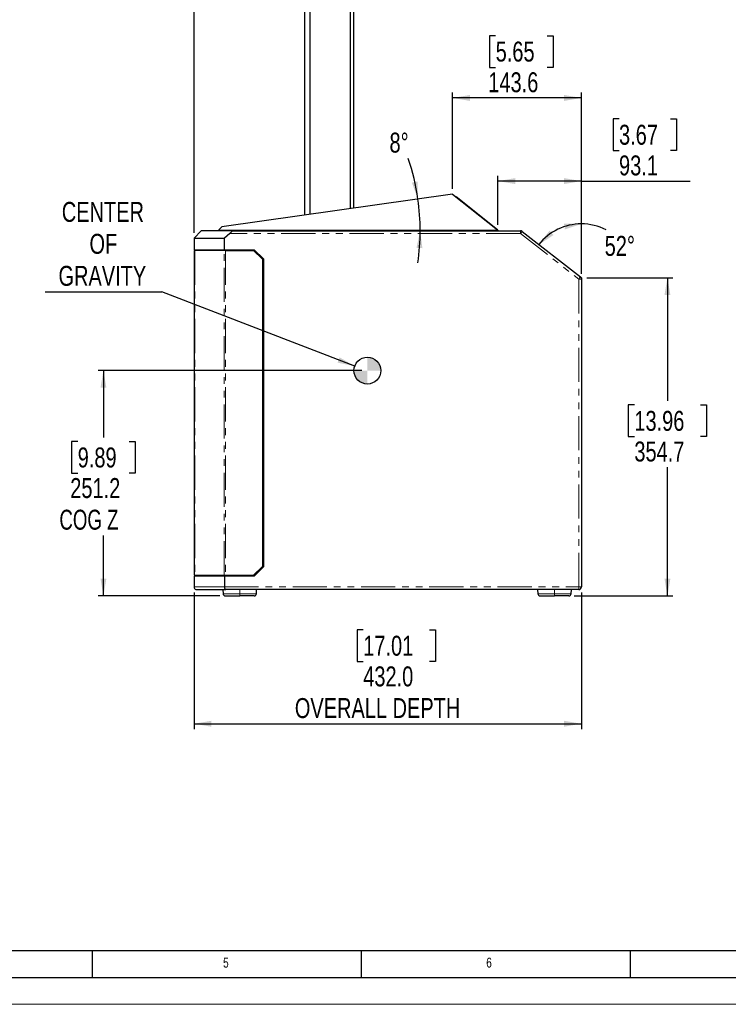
# Model space of a CAD drawing. Header units: millimetres. Extents: x 0 to 5046, y 0 to 3564.
# Tile 2 of 17: x 1272 to 2062, y 0 to 1098. Entities that reach past the tile are written whole.
import ezdxf

# ---------------------------------------------------------------- set-up
doc = ezdxf.new("R2010")
doc.units = ezdxf.units.MM
doc.header["$LTSCALE"] = 6
doc.linetypes.add('PHANTOM', pattern=[12.7, 6.35, -1.27, 1.27, -1.27, 1.27, -1.27])
doc.layers.add('FORMAT', color=7, linetype='Continuous')
doc.layers.add('SLD-0', color=7, linetype='Continuous')
doc.styles.add('SLDTEXTSTYLE0', font='TXT', dxfattribs={"width": 0.75})
doc.styles.add('SLDTEXTSTYLE3', font='TXT', dxfattribs={"width": 0.7})
doc.dimstyles.new('SLDDIMSTYLE0', dxfattribs={"dimtxt": 22.225, "dimasz": 19.2, "dimexe": 0, "dimexo": 0.0625, "dimgap": 5.55625, "dimtad": 0, "dimtih": 1, "dimtoh": 1, "dimdec": 1, "dimrnd": 1e-09, "dimzin": 4, "dimdsep": 46, "dimtxsty": 'SLDTEXTSTYLE0', "dimsah": 1, "dimcen": 0.09, "dimadec": 0, "dimazin": 1, "dimtfac": 1, "dimtdec": 1, "dimtofl": 0, "dimtmove": 0, "dimatfit": 3, "dimfxl": 1, "dimfrac": 2, "dimtolj": 1, "dimtzin": 12, "dimarcsym": 0})
doc.dimstyles.new('SLDDIMSTYLE1', dxfattribs={"dimtxt": 22.225, "dimasz": 19.2, "dimexe": 0, "dimexo": 0.0625, "dimgap": 5.55625, "dimtad": 0, "dimtih": 1, "dimtoh": 1, "dimdec": 1, "dimrnd": 1e-09, "dimzin": 12, "dimdsep": 46, "dimtxsty": 'SLDTEXTSTYLE0', "dimsah": 1, "dimcen": 0.09, "dimadec": 0, "dimazin": 3, "dimtfac": 1, "dimtdec": 1, "dimtofl": 0, "dimtmove": 0, "dimatfit": 3, "dimfxl": 1, "dimfrac": 2, "dimtolj": 1, "dimtzin": 12, "dimarcsym": 0})
doc.dimstyles.new('SLDDIMSTYLE2', dxfattribs={"dimtxt": 0.18, "dimasz": 19.2, "dimexe": 0, "dimexo": 0.0625, "dimgap": 0, "dimtad": 0, "dimtih": 1, "dimtoh": 1, "dimdec": 0, "dimrnd": 1e-09, "dimzin": 0, "dimdsep": 46, "dimtxsty": 'Standard', "dimsah": 1, "dimcen": 0.09, "dimadec": 0, "dimazin": 0, "dimtfac": 19.2, "dimtdec": 0, "dimtofl": 0, "dimtmove": 0, "dimatfit": 3, "dimfxl": 1, "dimfrac": 2, "dimtolj": 1, "dimtzin": 0, "dimarcsym": 0})
doc.dimstyles.new('SLDDIMSTYLE4', dxfattribs={"dimtxt": 22.225, "dimasz": 19.2, "dimexe": 0, "dimexo": 0.0625, "dimgap": 5.55625, "dimtad": 0, "dimtih": 1, "dimtoh": 1, "dimdec": 4, "dimlfac": 6, "dimzin": 12, "dimdsep": 46, "dimtxsty": 'SLDTEXTSTYLE0', "dimsah": 1, "dimcen": 0.09, "dimadec": 0, "dimazin": 3, "dimtfac": 1, "dimtdec": 0, "dimtofl": 0, "dimtmove": 0, "dimatfit": 3, "dimfxl": 1, "dimfrac": 2, "dimtolj": 1, "dimtzin": 12, "dimarcsym": 0})
doc.dimstyles.new('SLDDIMSTYLE6', dxfattribs={"dimtxt": 22.225, "dimasz": 19.2, "dimexe": 0, "dimexo": 0.0625, "dimgap": 5.55625, "dimtad": 0, "dimtih": 1, "dimtoh": 1, "dimdec": 1, "dimrnd": 1e-09, "dimzin": 12, "dimdsep": 46, "dimtxsty": 'SLDTEXTSTYLE0', "dimsah": 1, "dimcen": 0.09, "dimadec": 0, "dimazin": 3, "dimtfac": 1, "dimtdec": 1, "dimtmove": 0, "dimatfit": 0, "dimfxl": 1, "dimfrac": 2, "dimtolj": 1, "dimtzin": 12, "dimarcsym": 0})

# ---------------------------------------------------------------- blocks, each defined once
blk = doc.blocks.new('_D_6')
at = {"layer": 'SLD-0', "color": 7, "transparency": 16777216}
for p, q in [((1653.5, 706.6), (1359.1, 706.6)), ((1365.1, 706.6), (1365.1, 632)), ((1336.4, 627.5), (1329.6, 627.5)), ((1329.6, 627.5), (1329.6, 592.2)), ((1393.8, 627.5), (1400.6, 627.5)), ((1400.6, 627.5), (1400.6, 592.2)), ((1329.6, 592.2), (1336.4, 592.2)), ((1400.6, 592.2), (1393.8, 592.2)), ((1365.1, 455.3), (1365.1, 522.7)), ((1495.1, 455.3), (1359.1, 455.3))]:
    blk.add_line(p, q, dxfattribs=at)
for points in [[(1365.1, 706.6), (1361.8, 687.4), (1368.4, 687.4)], [(1365.1, 455.3), (1368.4, 474.5), (1361.8, 474.5)]]:
    blk.add_solid(points, dxfattribs=at)
at = {"layer": 'SLD-0', "color": 7, "transparency": 16777216, "char_height": 22.23, "attachment_point": 1}
for s, insert, style in [('9.89', (1336.4, 620.8), 'SLDTEXTSTYLE0'), ('251.2', (1328.1, 586.7), 'SLDTEXTSTYLE0'), ('COG Z', (1316, 551.4), 'SLDTEXTSTYLE3')]:
    blk.add_mtext(s, dxfattribs=dict(at, insert=insert, style=style))
blk = doc.blocks.new('_D_7')
at = {"layer": 'SLD-0', "color": 7, "transparency": 16777216}
for p, q in [((1466.2, 459.3), (1466.2, 306.8)), ((1898.2, 459.3), (1898.2, 306.8)), ((1654.9, 417.6), (1648.1, 417.6)), ((1648.1, 417.6), (1648.1, 382.2)), ((1728.8, 417.6), (1735.5, 417.6)), ((1735.5, 417.6), (1735.5, 382.2)), ((1648.1, 382.2), (1654.9, 382.2)), ((1735.5, 382.2), (1728.8, 382.2)), ((1466.2, 312.8), (1898.2, 312.8))]:
    blk.add_line(p, q, dxfattribs=at)
for points in [[(1466.2, 312.8), (1485.4, 309.5), (1485.4, 316.1)], [(1898.2, 312.8), (1879, 316.1), (1879, 309.5)]]:
    blk.add_solid(points, dxfattribs=at)
at = {"layer": 'SLD-0', "color": 7, "transparency": 16777216, "attachment_point": 1, "style": 'SLDTEXTSTYLE0'}
for s, insert, char_height in [('17.01', (1654.9, 410.9), 22.23), ('432.0', (1654.9, 376.7), 22.23), ('OVERALL DEPTH', (1578.6, 341.4), 22.225)]:
    blk.add_mtext(s, dxfattribs=dict(at, insert=insert, char_height=char_height))
blk = doc.blocks.new('_D_13')
at = {"layer": 'SLD-0', "color": 7, "transparency": 16777216}
for p, q in [((1904.2, 810), (2000.2, 810)), ((1994.2, 810), (1994.2, 672.7)), ((1957.3, 668.2), (1950.5, 668.2)), ((1950.5, 668.2), (1950.5, 632.9)), ((2031.2, 668.2), (2037.9, 668.2)), ((2037.9, 668.2), (2037.9, 632.9)), ((1950.5, 632.9), (1957.3, 632.9)), ((2037.9, 632.9), (2031.2, 632.9)), ((1994.2, 455.3), (1994.2, 598.8)), ((1890.3, 455.3), (2000.2, 455.3))]:
    blk.add_line(p, q, dxfattribs=at)
for points in [[(1994.2, 810), (1990.9, 790.8), (1997.5, 790.8)], [(1994.2, 455.3), (1997.5, 474.5), (1990.9, 474.5)]]:
    blk.add_solid(points, dxfattribs=at)
at = {"layer": 'SLD-0', "color": 7, "transparency": 16777216, "char_height": 22.23, "attachment_point": 1, "style": 'SLDTEXTSTYLE0'}
for s, insert in [('13.96', (1957.3, 661.6)), ('354.7', (1957.3, 627.4))]:
    blk.add_mtext(s, dxfattribs=dict(at, insert=insert))
blk = doc.blocks.new('_D_14')
at = {"layer": 'SLD-0', "color": 7, "transparency": 16777216}
blk.add_line((1898.2, 816), (1898.2, 876.1), dxfattribs=at)
for start, end in [(90, 142), (62.6409, 90)]:
    blk.add_arc((1898.2, 810), 60.1, start, end, dxfattribs=at)
for points in [[(1898.2, 870.1), (1878.8, 870.4), (1879.8, 863.9)], [(1850.9, 847), (1867.1, 857.7), (1862.6, 862.5)]]:
    blk.add_solid(points, dxfattribs=at)
at = {"layer": 'SLD-0', "color": 7, "transparency": 16777216, "insert": (1924.2, 856.7), "char_height": 22.23, "attachment_point": 1, "style": 'SLDTEXTSTYLE0'}
blk.add_mtext('52°', dxfattribs=at)
blk = doc.blocks.new('_D_15')
at = {"layer": 'SLD-0', "color": 7, "transparency": 16777216}
for p, q in [((1802.6, 1079.9), (1795.9, 1079.9)), ((1795.9, 1079.9), (1795.9, 1044.6)), ((1860.1, 1079.9), (1866.9, 1079.9)), ((1866.9, 1079.9), (1866.9, 1044.6)), ((1795.9, 1044.6), (1802.6, 1044.6)), ((1866.9, 1044.6), (1860.1, 1044.6)), ((1754.6, 909.3), (1754.6, 1016.5)), ((1898.2, 1010.5), (1754.6, 1010.5)), ((1898.2, 816), (1898.2, 1016.5))]:
    blk.add_line(p, q, dxfattribs=at)
for points in [[(1754.6, 1010.5), (1773.8, 1007.2), (1773.8, 1013.8)], [(1898.2, 1010.5), (1879, 1013.8), (1879, 1007.2)]]:
    blk.add_solid(points, dxfattribs=at)
at = {"layer": 'SLD-0', "color": 7, "transparency": 16777216, "char_height": 22.23, "attachment_point": 1, "style": 'SLDTEXTSTYLE0'}
for s, insert in [('5.65', (1802.6, 1073.3)), ('143.6', (1794.4, 1039.1))]:
    blk.add_mtext(s, dxfattribs=dict(at, insert=insert))
blk = doc.blocks.new('_D_16')
at = {"layer": 'SLD-0', "color": 7, "transparency": 16777216}
for p, q in [((1940.2, 987.2), (1933.5, 987.2)), ((1933.5, 987.2), (1933.5, 951.9)), ((1997.7, 987.2), (2004.4, 987.2)), ((2004.4, 987.2), (2004.4, 951.9)), ((1933.5, 951.9), (1940.2, 951.9)), ((2004.4, 951.9), (1997.7, 951.9)), ((1805.2, 869.1), (1805.2, 923.8)), ((1898.2, 814.5), (1898.2, 923.8)), ((1898.2, 917.8), (1805.2, 917.8)), ((1898.2, 917.8), (2019.4, 917.8))]:
    blk.add_line(p, q, dxfattribs=at)
for points in [[(1805.2, 917.8), (1824.4, 914.5), (1824.4, 921.1)], [(1898.2, 917.8), (1879, 921.1), (1879, 914.5)]]:
    blk.add_solid(points, dxfattribs=at)
at = {"layer": 'SLD-0', "color": 7, "transparency": 16777216, "char_height": 22.23, "attachment_point": 1, "style": 'SLDTEXTSTYLE0'}
for s, insert in [('3.67', (1940.2, 980.6)), ('93.1', (1940.2, 946.4))]:
    blk.add_mtext(s, dxfattribs=dict(at, insert=insert))
blk = doc.blocks.new('_D_18')
at = {"layer": 'SLD-0', "color": 7, "transparency": 16777216}
for start, end in [(8.1001, 18.7134), (0, 8.1001), (351.8244, 0)]:
    blk.add_arc((1466.6, 862.3), 251.8, start, end, dxfattribs=at)
for points in [[(1715.8, 897.8), (1715.6, 917.3), (1709.2, 916.1)], [(1718.3, 862.3), (1714.3, 843.3), (1720.9, 843)]]:
    blk.add_solid(points, dxfattribs=at)
at = {"layer": 'SLD-0', "color": 7, "transparency": 16777216, "insert": (1684.2, 971.8), "char_height": 22.23, "attachment_point": 1, "style": 'SLDTEXTSTYLE0'}
blk.add_mtext('8°', dxfattribs=at)
blk = doc.blocks.new('_D_19')
at = {"layer": 'SLD-0', "color": 7, "transparency": 16777216}
for p, q in [((1522.4, 2016), (1522.4, 1120.3)), ((1368, 1195.7), (1361.3, 1195.7)), ((1361.3, 1195.7), (1361.3, 1160.4)), ((1425.5, 1195.7), (1432.2, 1195.7)), ((1432.2, 1195.7), (1432.2, 1160.4)), ((1361.3, 1160.4), (1368, 1160.4)), ((1432.2, 1160.4), (1425.5, 1160.4)), ((1466.2, 860.3), (1466.2, 1132.3)), ((1466.2, 1126.3), (1346.3, 1126.3)), ((1522.4, 1126.3), (1466.2, 1126.3)), ((1522.4, 1126.3), (1558.4, 1126.3))]:
    blk.add_line(p, q, dxfattribs=at)
for points in [[(1466.2, 1126.3), (1447, 1129.6), (1447, 1123)], [(1522.4, 1126.3), (1541.6, 1123), (1541.6, 1129.6)]]:
    blk.add_solid(points, dxfattribs=at)
at = {"layer": 'SLD-0', "color": 7, "transparency": 16777216, "char_height": 22.23, "attachment_point": 1, "style": 'SLDTEXTSTYLE0'}
for s, insert in [('2.21', (1368, 1189.1)), ('56.1', (1368, 1154.9))]:
    blk.add_mtext(s, dxfattribs=dict(at, insert=insert))
blk = doc.blocks.new('SW_NOTE_0_5')
at = {"layer": 'SLD-0', "color": 0}
blk.add_line((-130.2, 0), (0, 0), dxfattribs=at)
at = {"layer": 'SLD-0', "color": 0, "char_height": 22.23, "attachment_point": 2, "style": 'SLDTEXTSTYLE0'}
for s, insert in [('CENTER', (-65.9, 100.4)), ('OF', (-65.4, 64.8)), ('GRAVITY', (-66.5, 29.1))]:
    blk.add_mtext(s, dxfattribs=dict(at, insert=insert))
blk = doc.blocks.new('SW_DOWELSYMBOL_1')
at = {"linetype": 'Continuous', "lineweight": 18}
h = blk.add_hatch(color=0, dxfattribs=at)
edge = h.paths.add_edge_path(flags=0)
edge.add_arc((0, 0), 15, 0, 90)
edge.add_line((0, 15), (0, 0))
edge.add_line((0, 0), (15, 0))
h = blk.add_hatch(color=0, dxfattribs=at)
edge = h.paths.add_edge_path(flags=0)
edge.add_arc((0, 0), 15, 180, 270)
edge.add_line((0, -15), (0, 0))
edge.add_line((0, 0), (-15, 0))
at = {"layer": 'SLD-0', "color": 0}
blk.add_circle((0, 0), 15, dxfattribs=at)

msp = doc.modelspace()

# ---------------------------------------------------------------- linework, layer by layer
at = {"color": 7, "linetype": 'Continuous', "lineweight": 25}
for p, q in [((1589.338081, 1387.43035), (1589.338081, 879.802567)), ((1595.24048, 1387.43035), (1595.24048, 880.642604)), ((1640.225918, 1387.43035), (1640.225918, 887.045027)), ((1644.154815, 1387.43035), (1644.154815, 887.6042)), ((1754.621986, 903.326119), (1497.1228, 866.678286)), ((1754.621986, 903.326119), (1804.732743, 863.464075)), ((1804.682104, 863.504361), (1758.535012, 900.213424)), ((1804.682104, 863.504387), (1758.53512, 900.213423)), ((1474.246448, 862.33035), (1466.246448, 854.33035)), ((1507.606327, 862.33035), (1474.246448, 862.33035)), ((1493.574875, 862.33035), (1493.574875, 863.13035)), ((1497.1228, 866.678286), (1493.957797, 863.513271)), ((1494.574875, 863.13035), (1804.152271, 863.13035)), ((1505.97746, 859.33035), (1500.015643, 854.33035)), ((1507.606327, 862.33035), (1830.213466, 862.33035)), ((1805.152271, 863.13035), (1805.152271, 862.33035)), ((1832.06045, 861.694382), (1897.093433, 810.885047)), ((1466.246448, 854.33035), (1500.015643, 854.33035)), ((1466.246448, 854.33035), (1466.246448, 841.33035)), ((1500.015643, 841.33035), (1500.015643, 854.33035)), ((1466.246448, 841.33035), (1500.015643, 841.33035)), ((1466.746448, 478.33035), (1466.746448, 840.33035)), ((1467.069107, 840.33035), (1466.746448, 840.33035)), ((1499.695691, 840.33035), (1467.069107, 840.33035)), ((1470.246448, 841.33035), (1470.246448, 840.33035)), ((1501.373032, 840.33035), (1499.695691, 840.33035)), ((1500.015643, 841.33035), (1533.352972, 841.33035)), ((1501.373032, 840.33035), (1532.655915, 840.33035)), ((1502.836874, 840.33035), (1502.836874, 841.33035)), ((1532.655915, 840.33035), (1542.4015, 830.584765)), ((1543.6015, 831.081822), (1533.352972, 841.33035)), ((1542.4015, 830.584765), (1542.4015, 488.075934)), ((1543.6015, 831.081822), (1543.6015, 487.578878)), ((1897.093433, 810.885047), (1898.246448, 809.984213)), ((1898.246448, 809.984213), (1898.246448, 808.521015)), ((1898.246448, 808.521015), (1898.246448, 465.33035)), ((1542.4015, 488.075934), (1532.655915, 478.33035)), ((1533.352972, 477.33035), (1543.6015, 487.578878)), ((1466.246448, 477.33035), (1466.246448, 465.33035)), ((1500.015643, 477.33035), (1466.246448, 477.33035)), ((1466.746448, 478.33035), (1467.069107, 478.33035)), ((1467.069107, 478.33035), (1499.695691, 478.33035)), ((1499.695691, 478.33035), (1501.373032, 478.33035)), ((1500.015643, 477.33035), (1500.015643, 465.33035)), ((1533.352972, 477.33035), (1500.015643, 477.33035)), ((1501.373032, 478.33035), (1532.655915, 478.33035)), ((1511.246448, 477.33035), (1511.246448, 478.33035)), ((1469.246448, 462.33035), (1501.64451, 462.33035)), ((1498.323849, 462.33035), (1498.566541, 457.69951)), ((1895.246448, 462.33035), (1501.64451, 462.33035)), ((1535.76671, 457.69951), (1536.009402, 462.33035)), ((1849.403672, 462.33035), (1849.646364, 457.69951)), ((1886.846533, 457.69951), (1887.089225, 462.33035)), ((1501.063115, 455.33035), (1517.166626, 455.33035)), ((1533.270136, 455.33035), (1517.166626, 455.33035)), ((1852.142938, 455.33035), (1868.246448, 455.33035)), ((1884.349959, 455.33035), (1868.246448, 455.33035))]:
    msp.add_line(p, q, dxfattribs=at)
at = {"color": 8, "linetype": 'PHANTOM', "lineweight": 18}
for p, q in [((1494.574875, 863.13035), (1494.574875, 862.33035)), ((1830.213466, 859.33035), (1505.97746, 859.33035)), ((1804.152271, 862.33035), (1804.152271, 863.13035)), ((1832.06045, 861.694382), (1830.213466, 859.33035)), ((1830.213466, 859.33035), (1895.246448, 808.521015)), ((1467.069107, 840.33035), (1467.069107, 478.33035)), ((1499.695691, 478.33035), (1499.695691, 840.33035)), ((1501.373032, 840.33035), (1501.373032, 478.33035)), ((1895.246448, 465.33035), (1895.246448, 808.521015)), ((1898.246448, 808.521015), (1895.246448, 808.521015)), ((1466.246448, 465.33035), (1500.015643, 465.33035)), ((1500.015643, 465.33035), (1895.246448, 465.33035)), ((1517.166626, 462.33035), (1517.166626, 457.69951)), ((1868.246448, 462.33035), (1868.246448, 457.69951)), ((1895.246448, 462.33035), (1895.246448, 465.33035)), ((1895.246448, 465.33035), (1898.246448, 465.33035)), ((1498.566541, 457.69951), (1517.166626, 457.69951)), ((1517.166626, 457.69951), (1535.76671, 457.69951)), ((1517.166626, 455.33035), (1517.166626, 457.69951)), ((1849.646364, 457.69951), (1868.246448, 457.69951)), ((1868.246448, 457.69951), (1886.846533, 457.69951)), ((1868.246448, 455.33035), (1868.246448, 457.69951))]:
    msp.add_line(p, q, dxfattribs=at)
at = {"color": 7, "linetype": 'Continuous', "lineweight": 18}
msp.add_line((0.000025, 0.00006), (5046.000025, 0.00006), dxfattribs=at)
at = {"color": 8, "linetype": 'PHANTOM', "lineweight": 18, "flags": 128}
for points in [[(1830.213466, 859.33035), (1830.213466, 859.915621), (1830.213466, 860.4784), (1830.213466, 860.99706), (1830.213466, 861.45167), (1830.213466, 861.824759), (1830.213466, 862.101988), (1830.213466, 862.272706), (1830.213466, 862.33035)], [(1895.246448, 808.521015), (1895.606777, 808.982215), (1895.953259, 809.425691), (1896.272578, 809.834401), (1896.552464, 810.192638), (1896.78216, 810.486636), (1896.952839, 810.705096), (1897.057944, 810.839623), (1897.093433, 810.885047)]]:
    msp.add_lwpolyline(points, dxfattribs=at)
at = {"color": 7, "linetype": 'Continuous', "lineweight": 25}
for centre, radius, start, end in [((1830.213466, 859.33035), 3, 52.000000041, 89.999998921), ((1895.246448, 808.521015), 3, 0.000002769, 51.999999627), ((1895.246448, 465.33035), 3, 270, 0), ((1501.063115, 457.83035), 2.5, 183.000000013, 270.000000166), ((1533.270136, 457.83035), 2.5, 269.999999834, 356.999999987), ((1852.142938, 457.83035), 2.5, 183.000000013, 270.000000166), ((1884.349959, 457.83035), 2.5, 269.999999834, 356.999999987)]:
    msp.add_arc(centre, radius, start, end, dxfattribs=at)
for points, knots in [([(1493.957797, 863.513271), (1493.901693, 863.456603), (1493.800097, 863.353986), (1493.680711, 863.227432), (1493.592942, 863.145164), (1493.580907, 863.135296), (1493.574875, 863.13035)], [0, 0, 0, 0, 0.2804711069, 0.5078915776, 0.7533437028, 1, 1, 1, 1]), ([(1494.574875, 863.13035), (1494.511057, 863.135712), (1494.381657, 863.146585), (1494.149479, 863.267904), (1494.034909, 863.414563), (1493.957797, 863.513271)], [0, 0, 0, 0, 0.2413691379, 0.4894017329, 1, 1, 1, 1]), ([(1507.606327, 862.33035), (1507.735531, 862.317226), (1507.979023, 862.292494), (1508.123621, 862.068706), (1508.079945, 861.750873), (1507.905273, 861.373074), (1507.614657, 860.936063), (1507.014536, 860.228463), (1506.412508, 859.707104), (1505.97746, 859.33035)], [0, 0, 0, 0, 0.1381908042, 0.2604279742, 0.3597047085, 0.4666467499, 0.5742830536, 0.6923602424, 1, 1, 1, 1]), ([(1804.732743, 863.464075), (1804.657715, 863.377318), (1804.546008, 863.248149), (1804.329575, 863.1444), (1804.210882, 863.134994), (1804.152271, 863.13035)], [0, 0, 0, 0, 0.5087043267, 0.7573962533, 1, 1, 1, 1]), ([(1805.152271, 863.13035), (1805.145914, 863.134519), (1805.13331, 863.142788), (1805.039753, 863.21248), (1804.908968, 863.322588), (1804.79521, 863.413921), (1804.732743, 863.464075)], [0, 0, 0, 0, 0.2492343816, 0.4942416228, 0.7222759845, 1, 1, 1, 1]), ([(1466.246448, 465.33035), (1466.257363, 465.137259), (1466.279381, 464.747744), (1466.511298, 463.997722), (1467.062217, 463.166487), (1468.059779, 462.468284), (1468.847056, 462.376774), (1469.246448, 462.33035)], [0, 0, 0, 0, 0.12076077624, 0.24360617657, 0.48873798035, 0.74063191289, 1, 1, 1, 1]), ([(1500.015643, 465.33035), (1500.021279, 465.146675), (1500.03276, 464.7725), (1500.122485, 464.22481), (1500.264404, 463.70318), (1500.529342, 463.082978), (1500.989843, 462.472972), (1501.418756, 462.379531), (1501.64451, 462.33035)], [0, 0, 0, 0, 0.1095147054, 0.2231000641, 0.3417603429, 0.4663771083, 0.7191322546, 1, 1, 1, 1])]:
    msp.add_open_spline(points, degree=3, knots=knots, dxfattribs=at)
at = {"layer": 'FORMAT'}
for p, q in [((120.000025, 60.00006), (4986.000025, 60.00006)), ((1353.000025, 30.00006), (1353.000025, 60.00006)), ((1653.000025, 30.00006), (1653.000025, 60.00006)), ((1953.000025, 30.00006), (1953.000025, 60.00006)), ((90.000025, 30.00006), (5016.000025, 30.00006))]:
    msp.add_line(p, q, dxfattribs=at)
at = {"layer": 'SLD-0', "color": 7}
msp.add_circle((1659.546448, 706.55035), 15, dxfattribs=at)

# ---------------------------------------------------------------- block references
for name, p in [('SW_NOTE_0_5', (1430.402375, 794.180433)), ('SW_DOWELSYMBOL_1', (1659.546448, 706.55035))]:
    msp.add_blockref(name, p, dxfattribs=at)

# ---------------------------------------------------------------- texts
at = {"layer": 'FORMAT', "char_height": 11.1125, "attachment_point": 1, "style": 'SLDTEXTSTYLE0'}
for s, insert in [('5', (1498.587905, 52.008188)), ('6', (1792.114392, 52.008188))]:
    msp.add_mtext(s, dxfattribs=dict(at, insert=insert))

# ---------------------------------------------------------------- dimensions: what is measured, and where the dimension line sits
at = {"layer": 'SLD-0', "color": 7}
for base, p1, p2, angle, dimstyle, picture, middle in [((1466.246448, 1163.244739), (1522.363669, 2022.021433), (1466.246448, 854.33035), 0, 'SLDDIMSTYLE6', '_D_19', (1396.739345, 1163.244739)), ((1994.246448, 809.984213), (1884.349959, 455.33035), (1898.246448, 809.984213), 90, 'SLDDIMSTYLE1', '_D_13', (1994.246448, 635.742208))]:
    dim = msp.add_linear_dim(base=base, p1=p1, p2=p2, angle=angle, dimstyle=dimstyle, dxfattribs=at)
    dim.commit()
    dim.dimension.update_dxf_attribs({"geometry": picture, "text_midpoint": middle, "dimtype": 160})
for base, p1, p2, picture, middle in [((1754.621986, 1047.46737), (1898.246448, 809.984213), (1754.621986, 903.326119), '_D_15', (1831.368599, 1047.46737)), ((1805.152271, 954.767034), (1898.246448, 808.521015), (1805.152271, 863.13035), '_D_16', (1968.951705, 954.767034))]:
    dim = msp.add_linear_dim(base=base, p1=p1, p2=p2, dimstyle='SLDDIMSTYLE1', dxfattribs=at)
    dim.commit()
    dim.dimension.update_dxf_attribs({"geometry": picture, "text_midpoint": middle, "dimtype": 160})
for base, line1, line2, picture, middle in [((1717.709869, 880.111936), ((1754.621986, 903.326119), (1497.1228, 866.678286)), ((1474.246448, 862.33035), (1830.213466, 862.33035)), '_D_18', (1698.299438, 960.761931)), ((1871.887173, 864.028736), ((1898.246448, 537.883708), (1898.246448, 809.984213)), ((1853.250636, 845.138794), (1898.246448, 809.984213)), '_D_14', (1946.596531, 845.73182))]:
    dim = msp.add_angular_dim_2l(base=base, line1=line1, line2=line2, dimstyle='SLDDIMSTYLE4', dxfattribs=at)
    dim.commit()
    dim.dimension.update_dxf_attribs({"geometry": picture, "text_midpoint": middle, "dimtype": 162})
dim = msp.add_linear_dim(base=(1365.086135, 455.33035), p1=(1659.546448, 706.55035), p2=(1501.063115, 455.33035), angle=90, text='<>\\PCOG Z', dimstyle='SLDDIMSTYLE1', dxfattribs=at)
dim.commit()
dim.dimension.update_dxf_attribs({"geometry": '_D_6', "text_midpoint": (1365.086135, 577.337599), "dimtype": 160})
dim = msp.add_linear_dim(base=(1898.246448, 367.422787), p1=(1466.246448, 465.33035), p2=(1898.246448, 465.33035), text='<>\\POVERALL DEPTH', dimstyle='SLDDIMSTYLE0', dxfattribs=at)
dim.commit()
dim.dimension.update_dxf_attribs({"geometry": '_D_7', "text_midpoint": (1691.828607, 367.422787), "dimtype": 160})

# ---------------------------------------------------------------- leaders
msp.add_leader([(1645.365291, 711.438579), (1430.402375, 794.180433)], dimstyle='SLDDIMSTYLE2', dxfattribs=at)

doc.saveas('drawing.dxf')
